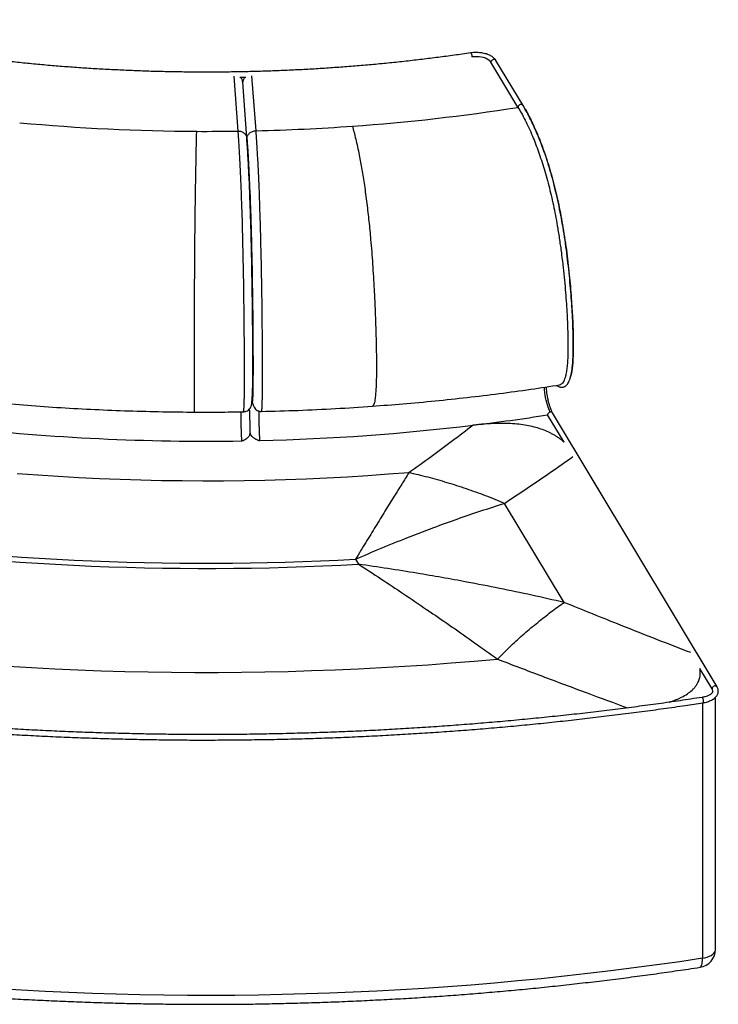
# Paper-space layout '_Trimetric' of a CAD drawing. Header units: millimetres. Extents: x -437 to 1009, y -415 to 665.
# Tile 2 of 2: x 244 to 1009, y -415 to 663. Entities that reach past the tile are written whole.
import ezdxf

# ---------------------------------------------------------------- set-up
doc = ezdxf.new("R2010")
doc.units = ezdxf.units.MM

psp = doc.layouts.new('_Trimetric')

# ---------------------------------------------------------------- linework, layer by layer
at = {"color": 7, "linetype": 'Continuous', "lineweight": 25}
for p, q in [((789.5, 567.5), (759.9, 616.8)), ((795, 569.5), (765.4, 618.8)), ((478.1, 601.6), (482.6, 541.4)), ((484.8, 600.3), (491.4, 600.4)), ((492.6, 533.6), (488, 595.3)), ((502.6, 541.8), (498.1, 602)), ((795, 569.5), (796.2, 567.4)), ((796.8, 566.4), (796.4, 567.1)), ((492.5, 534.8), (492.6, 533)), ((847.7, 274.3), (847.8, 275.1)), ((629.9, 240), (629.9, 240)), ((495.5, 235.4), (495.5, 237)), ((508.4, 234.2), (508.4, 234.2)), ((840.1, 200.4), (822, 230.5)), ((1007.6, -67.6), (827.4, 232.5)), ((496, 210.1), (496, 210.8)), ((653.9, 141.2), (643.8, 124.8)), ((840, 24.9), (774.8, 133.5)), ((667.9, 95.8), (697.4, 107.1)), ((611.6, 72.3), (614.9, 66.8)), ((689.3, 17.3), (693.3, 14.6)), ((1002.2, -69.6), (988.8, -47.4)), ((991.6, -85.1), (991.6, -365)), ((1005.9, -355.1), (1005.9, -79))]:
    psp.add_line(p, q, dxfattribs=at)
at = {"color": 7, "linetype": 'Continuous', "lineweight": 25, "flags": 128}
for points in [[(737.7, 627), (737.7, 627), (738, 626.9), (738.3, 626.4), (738.5, 625.6), (738.8, 624.6), (738.9, 623.6), (739, 622.6)], [(759.9, 616.8), (759, 618), (757.6, 619.2), (755.9, 620.2), (754, 621.1), (751.8, 621.9), (749.3, 622.4), (746.8, 622.8), (744.2, 622.9), (741.5, 622.9), (739, 622.6)], [(824.9, 233.5), (824, 235.1), (823.2, 236.9), (822.4, 239), (821.7, 241.3), (821, 243.9), (820.3, 246.5), (819.8, 249.3), (819.3, 252.1), (818.9, 254.9), (818.6, 257.7), (818.4, 260.3), (818.4, 260.9)], [(669.9, 167), (647.5, 165.3), (625.1, 163.7), (602.6, 162.3), (580, 161.1), (557.4, 160.1), (534.8, 159.3), (512.2, 158.6), (489.5, 158.2), (466.9, 157.9), (444.2, 157.9), (421.5, 158), (398.9, 158.3), (376.2, 158.8), (353.6, 159.5), (331, 160.4), (308.4, 161.5), (285.9, 162.8), (263.4, 164.2), (241, 165.9)], [(231, -45), (256.5, -46.5), (282, -47.8), (307.5, -48.9), (333.1, -49.9), (358.7, -50.6), (384.3, -51.2), (409.9, -51.5), (435.5, -51.7), (461.1, -51.7), (486.7, -51.5), (512.3, -51.2), (537.9, -50.6), (563.5, -49.8), (589.1, -48.9), (614.6, -47.8), (640.1, -46.5), (665.6, -45), (691, -43.3), (716.3, -41.4), (741.6, -39.3), (766.9, -37.1)], [(991.2, -79.1), (991.2, -79.1), (991.5, -79.3), (991.8, -79.8), (992, -80.6), (992.3, -81.6), (992.4, -82.6), (992.5, -83.6), (992.4, -84.4), (992.3, -84.9), (992.1, -85.1)], [(991.6, -365), (994.3, -364.4), (996.8, -363.7), (999.1, -362.8), (1001.1, -361.8), (1002.8, -360.6), (1004.2, -359.3), (1005.2, -357.9), (1005.7, -356.4), (1005.9, -355.1)], [(991.6, -365), (966.7, -368.7), (941.6, -372.2), (916.4, -375.6), (891.2, -378.8), (865.9, -381.8), (840.5, -384.7), (815, -387.4), (789.5, -389.8), (763.8, -392.2), (738.2, -394.3), (712.5, -396.2), (686.7, -398), (660.9, -399.6), (635, -401), (609.1, -402.2), (583.2, -403.2), (557.3, -404.1), (531.3, -404.8), (505.3, -405.3), (479.4, -405.6), (453.4, -405.7), (427.4, -405.6), (401.4, -405.4), (375.4, -405), (349.4, -404.4), (323.5, -403.6), (297.6, -402.6), (271.7, -401.5), (245.8, -400.1), (220, -398.6)], [(988.9, -374.8), (989, -374.8), (989.6, -374.5), (990.2, -373.8), (990.7, -372.7), (991.1, -371.2), (991.4, -369.4), (991.6, -367.3), (991.6, -365)]]:
    psp.add_lwpolyline(points, dxfattribs=at)
at = {"color": 7, "linetype": 'Continuous', "lineweight": 25}
for centre, radius, start, end in [((763, 616.7), 3.11, 41.4602, 178.9306), ((456.8, 2683.8), 2142.4, 274.0495, 278.9342), ((447.7, 2778.7), 2237.5, 264.7676, 269.7408), ((448.3, 2802.6), 2261.5, 269.7296, 270.8695), ((448.9, 2781), 2239.9, 271.3731, 274.0753), ((465, 2493.1), 2290.6, 276.9032, 278.9667), ((825.3, 230.2), 3.31, 97.5466, 175.5972), ((825.4, 231.2), 2.41, 33.1678, 103.2826), ((447.8, 2645.4), 2443.8, 263.5942, 270.9142), ((450.7, 2618.7), 2417, 271.3299, 276.8825), ((448.2, 3089.6), 3021.7, 261.4086, 273.0998), ((448.2, 3104.6), 3042.4, 261.3673, 273.1411), ((1005.3, -69.7), 3.11, 41.4319, 178.9337), ((998, -72.2), 4.9, 0.478, 32.2968), ((985.9, -355.1), 20, 278.7137, 0)]:
    psp.add_arc(centre, radius, start, end, dxfattribs=at)
for points, knots in [([(737.7, 627), (734.6, 626.6), (725.8, 625.3), (711, 623.2), (693.4, 621), (675.7, 618.9), (658, 616.9), (640.2, 615.1), (622.3, 613.5), (604.4, 612), (586.4, 610.7), (568.4, 609.5), (550.4, 608.5), (532.3, 607.7), (514.2, 607), (496.1, 606.5), (478, 606.1), (459.8, 606), (441.7, 605.9), (423.5, 606.1), (405.4, 606.4), (387.3, 606.8), (369.2, 607.5), (351.1, 608.3), (333, 609.2), (315, 610.3), (297.1, 611.6), (279.1, 613), (261.2, 614.6), (243.4, 616.4), (225.7, 618.3), (208, 620.4), (190.4, 622.6), (172.8, 625), (155.4, 627.5), (138, 630.2), (120.7, 633.1), (103.5, 636.1), (86.5, 639.3), (69.5, 642.6), (52.7, 646.1), (35.9, 649.7), (19.3, 653.4), (2.9, 657.4), (-10.6, 660.7), (-18.6, 662.8), (-21.2, 663.4)], [0, 0, 0, 0, 0.012236, 0.035488, 0.058741, 0.081994, 0.105247, 0.1285, 0.151753, 0.175007, 0.198261, 0.221514, 0.244768, 0.268022, 0.291276, 0.31453, 0.337785, 0.361039, 0.384293, 0.407547, 0.430801, 0.454056, 0.47731, 0.500564, 0.523818, 0.547072, 0.570326, 0.593579, 0.616833, 0.640086, 0.66334, 0.686593, 0.709846, 0.733099, 0.756351, 0.779603, 0.802855, 0.826107, 0.849359, 0.87261, 0.895861, 0.919112, 0.942362, 0.965612, 0.988861, 1, 1, 1, 1]), ([(765.4, 618.8), (765.2, 619.1), (764.7, 619.9), (763.6, 621.1), (762.1, 622.4), (760.3, 623.6), (758.3, 624.6), (756.1, 625.5), (753.7, 626.2), (751.2, 626.8), (748.6, 627.2), (746, 627.4), (743.3, 627.5), (740.7, 627.4), (738.8, 627.2), (737.8, 627.1), (737.7, 627)], [0, 0, 0, 0, 0.044534, 0.119495, 0.19643, 0.275552, 0.355756, 0.436059, 0.516041, 0.595636, 0.674898, 0.753926, 0.832831, 0.911726, 0.986588, 1, 1, 1, 1]), ([(487.9, 595.3), (487.9, 595.9), (487.8, 597.1), (487.1, 598.5), (486.4, 599.4), (486, 599.9), (485.7, 600.2), (485.6, 600.3)], [0, 0, 0, 0, 0.312792, 0.651622, 0.794424, 0.919306, 1, 1, 1, 1]), ([(490.5, 600.4), (490.4, 600.3), (489.8, 599.8), (489.1, 598.7), (488.2, 596.9), (488.1, 595.5), (488, 594.8)], [0, 0, 0, 0, 0.075085, 0.3184542, 0.6268145, 1, 1, 1, 1]), ([(795, 569.4), (794.8, 569.7), (794.4, 570.1), (793.5, 570.5), (792.4, 570.6), (791.3, 570.2), (790.3, 569.5), (789.6, 568.5), (789.6, 567.8), (789.5, 567.5)], [0, 0, 0, 0, 0.125338, 0.271115, 0.416892, 0.562669, 0.708446, 0.854223, 1, 1, 1, 1]), ([(789.5, 567.5), (790.8, 565.3), (793.4, 560.9), (797.3, 553.4), (801.4, 545), (805.2, 536.4), (808.7, 527.5), (812, 518.8), (815.1, 509.6), (818.2, 499.9), (821.1, 489.8), (823.9, 479.2), (826.5, 468.4), (828.9, 457.4), (831.1, 446.2), (833.2, 433.9), (835.3, 420.5), (837.3, 406.1), (839, 391.8), (840.4, 378), (841.6, 364.7), (842.5, 352.2), (843.2, 340.7), (843.7, 330.7), (844, 321.9), (844.2, 313.6), (844.3, 305), (844.1, 296.5), (843.8, 288.7), (843.1, 282), (842.3, 276.3), (841.3, 271.8), (840.1, 268.5), (839, 266.1), (837.6, 264.5), (836.4, 263.5), (835.5, 263.5), (835.2, 263.5)], [0, 0, 0, 0, 0.033724, 0.068741, 0.104832, 0.141835, 0.172037, 0.20251, 0.232861, 0.263156, 0.293486, 0.323956, 0.35423, 0.384211, 0.414116, 0.44414, 0.482098, 0.52036, 0.558307, 0.595558, 0.631671, 0.666158, 0.698498, 0.728144, 0.750488, 0.77487, 0.800905, 0.827891, 0.855219, 0.877954, 0.90061, 0.923288, 0.940234, 0.957052, 0.973904, 0.990876, 1, 1, 1, 1]), ([(796.4, 567.1), (796.1, 567.6), (795.6, 568.5), (795, 569.3), (794.7, 569.8)], [0, 0, 0, 0, 0.501878, 1, 1, 1, 1]), ([(796.2, 567.4), (797, 565.9), (799.1, 562.4), (802.5, 555.9), (806.4, 547.9), (810.4, 539.1), (814.3, 529.3), (818.2, 518.7), (821.9, 507.7), (825.3, 496.4), (828.5, 484.9), (831.4, 473), (834.1, 460.8), (836.6, 448.4), (838.9, 435.4), (841, 421.9), (843, 408), (844.6, 394.2), (846, 380.8), (847.2, 367.9), (848.1, 355.6), (848.8, 345), (849.3, 335.8), (849.7, 328.1), (849.9, 320.4), (850.1, 312.4), (850.1, 304.3), (849.9, 296.1), (849.6, 288.6), (849, 281.9), (848.2, 276.7), (847.6, 274), (847.3, 272.9)], [0, 0, 0, 0, 0.023901, 0.060868, 0.098958, 0.138013, 0.177938, 0.218295, 0.258493, 0.29532, 0.332276, 0.369244, 0.405766, 0.442119, 0.478591, 0.518807, 0.559334, 0.59954, 0.639066, 0.677498, 0.714374, 0.749202, 0.774793, 0.798538, 0.822118, 0.847888, 0.87519, 0.903396, 0.931969, 0.957237, 0.982477, 1, 1, 1, 1]), ([(847.8, 275.1), (848.1, 276.3), (848.6, 279.1), (849.2, 284.1), (849.7, 290.2), (850, 297.2), (850.1, 304.7), (850.1, 312.2), (849.9, 319.4), (849.7, 326.1), (849.5, 332.6), (849.2, 339.2), (848.7, 348), (847.9, 359.1), (846.8, 372.6), (845.5, 386.5), (843.9, 400.5), (842.1, 414.6), (840.1, 428.7), (837.7, 442.4), (835.2, 455.9), (832.3, 469.2), (829.2, 482.2), (825.8, 495), (822.4, 506.2), (819.1, 516.1), (816, 524.8), (812.8, 533.2), (809.4, 541.2), (806, 548.6), (802.7, 555.4), (799.6, 561.3), (797.7, 564.8), (796.8, 566.4)], [0, 0, 0, 0, 0.017158, 0.038862, 0.061633, 0.088498, 0.115482, 0.141078, 0.164854, 0.186409, 0.206522, 0.227442, 0.249118, 0.289271, 0.330695, 0.372587, 0.414461, 0.456394, 0.497959, 0.538567, 0.57853, 0.618754, 0.659761, 0.701249, 0.742919, 0.774932, 0.807924, 0.841793, 0.875984, 0.910374, 0.943624, 0.974743, 1, 1, 1, 1]), ([(435.4, 233.5), (435.4, 233.5), (435.4, 233.3), (435.3, 233.8), (435.3, 235), (435.2, 236.9), (435.2, 239.1), (435.1, 242.2), (435.1, 246.5), (435, 252.1), (435, 259.1), (435, 267.4), (435, 276.9), (435, 285.4), (435, 292.3), (435, 297.4), (435, 302.2), (435, 309.5), (435.1, 319.6), (435.1, 332.5), (435.2, 346.1), (435.2, 360), (435.3, 374), (435.4, 387.9), (435.5, 401.5), (435.6, 414.7), (435.7, 427.4), (435.8, 439.8), (436, 452.2), (436.1, 464.4), (436.3, 476.5), (436.5, 488.1), (436.7, 499.2), (436.9, 509.4), (437.1, 518.6), (437.2, 527), (437.4, 534.5), (437.5, 539), (437.6, 541.2)], [0, 0, 0, 0, 0.001121, 0.021095, 0.039369, 0.055481, 0.06994, 0.084971, 0.106172, 0.128686, 0.152583, 0.180919, 0.210385, 0.239967, 0.256797, 0.270186, 0.283674, 0.297745, 0.33148, 0.366983, 0.403521, 0.440474, 0.477333, 0.51371, 0.549075, 0.583181, 0.616274, 0.64895, 0.682752, 0.717587, 0.75316, 0.789639, 0.826802, 0.863244, 0.898896, 0.933681, 0.96745, 1, 1, 1, 1]), ([(482.6, 541.4), (482.8, 539.1), (483.1, 534.5), (483.6, 526.8), (484.1, 518.5), (484.6, 509.5), (485.1, 499.8), (485.5, 489.3), (486, 478.2), (486.4, 466.5), (486.9, 454.1), (487.3, 441.3), (487.6, 428.2), (487.9, 414.8), (488.2, 401.4), (488.5, 388), (488.7, 374.7), (488.9, 360.1), (489.1, 344.4), (489.3, 327.5), (489.4, 313.1), (489.5, 301.2), (489.5, 291.6), (489.6, 282.1), (489.6, 272.8), (489.6, 264.9), (489.5, 258.4), (489.5, 253.3), (489.4, 248.4), (489.3, 244), (489.1, 240.2), (489, 237.2), (488.8, 235), (488.6, 233.8), (488.4, 233.8), (488.3, 233.8)], [0, 0, 0, 0, 0.034017, 0.068128, 0.10242, 0.136886, 0.171491, 0.206218, 0.24106, 0.276017, 0.311047, 0.346117, 0.381168, 0.416131, 0.450943, 0.485562, 0.519969, 0.554176, 0.599558, 0.644803, 0.690021, 0.717223, 0.744556, 0.772101, 0.799981, 0.828311, 0.846308, 0.864587, 0.88321, 0.90216, 0.921425, 0.940994, 0.960715, 0.980452, 1, 1, 1, 1]), ([(508.4, 234.2), (508.5, 234.2), (508.7, 234.3), (508.9, 235.4), (509.1, 237.6), (509.3, 240.6), (509.4, 244.4), (509.5, 248.8), (509.6, 253.7), (509.6, 258.8), (509.7, 265.3), (509.7, 273.2), (509.7, 282.5), (509.7, 292), (509.6, 301.6), (509.6, 313.5), (509.4, 327.9), (509.3, 344.8), (509.1, 360.5), (508.8, 375.1), (508.6, 388.4), (508.3, 401.7), (508, 415.2), (507.7, 428.6), (507.3, 441.7), (506.9, 454.5), (506.5, 466.9), (506.1, 478.6), (505.6, 489.7), (505.1, 500.2), (504.6, 509.9), (504.1, 518.9), (503.6, 527.2), (503.1, 534.9), (502.8, 539.5), (502.6, 541.8)], [0, 0, 0, 0, 0.015928, 0.035737, 0.055538, 0.075169, 0.094521, 0.113531, 0.132209, 0.150564, 0.168636, 0.197069, 0.225046, 0.252698, 0.280127, 0.307431, 0.35282, 0.398224, 0.443778, 0.478114, 0.512645, 0.547392, 0.582332, 0.617425, 0.652605, 0.687804, 0.722964, 0.75805, 0.793021, 0.827877, 0.86261, 0.897203, 0.931621, 0.965858, 1, 1, 1, 1]), ([(608.1, 546.8), (608.7, 544.6), (609.9, 540.1), (611.8, 532.6), (613.7, 524.3), (615.5, 515.7), (617.1, 507.3), (618.5, 499.3), (619.9, 490.9), (621.3, 481.9), (622.6, 472.3), (623.9, 462.3), (625.1, 452.3), (626.2, 442.5), (627.2, 432.5), (628.2, 421.5), (629.3, 409.1), (630.2, 395.6), (631.1, 381.8), (631.8, 370.2), (632.3, 361), (632.6, 354.2), (632.9, 347.5), (633.1, 340.7), (633.4, 333.7), (633.6, 326.6), (633.9, 319.7), (634, 313.1), (634.2, 306.6), (634.3, 300.2), (634.4, 293.9), (634.4, 287.4), (634.4, 280.9), (634.4, 274.4), (634.3, 267.6), (634, 260.7), (633.6, 254.1), (633.1, 249), (632.6, 245.3), (632.1, 243.3), (631.7, 242.1), (631.4, 241.4), (631.1, 240.9), (630.8, 240.4), (630.4, 240), (630.1, 240), (629.9, 240)], [0, 0, 0, 0, 0.03287, 0.066978, 0.102119, 0.138138, 0.166609, 0.193435, 0.220877, 0.248898, 0.277572, 0.30701, 0.334793, 0.361067, 0.387552, 0.414406, 0.448704, 0.484059, 0.520278, 0.556827, 0.575115, 0.593341, 0.611442, 0.629353, 0.648371, 0.668418, 0.687402, 0.70525, 0.724174, 0.741754, 0.760126, 0.779358, 0.799055, 0.818883, 0.839654, 0.865382, 0.890587, 0.915326, 0.933581, 0.951447, 0.958516, 0.965561, 0.972594, 0.979626, 0.988408, 1, 1, 1, 1]), ([(488.4, 233.8), (489, 233.8), (490.2, 233.9), (492.3, 234.5), (494.4, 235.7), (496.1, 237.5), (497, 239.2), (497.5, 240.8), (497.8, 242.3), (498, 244.3), (498.3, 246.9), (498.5, 250.3), (498.7, 254.4), (498.9, 259.7), (499, 266.4), (499.1, 275.5), (499.1, 286.3), (499.1, 298.5), (499, 311), (498.9, 323.6), (498.8, 336.1), (498.6, 348.6), (498.5, 361), (498.3, 373.3), (498.1, 384.1), (498, 393.6), (497.8, 402), (497.6, 411), (497.4, 420.6), (497.1, 430.1), (496.9, 439.4), (496.6, 448.4), (496.3, 457.6), (495.9, 466.8), (495.6, 476.1), (495.2, 486), (494.7, 496.2), (494.1, 506.7), (493.6, 516.7), (493, 526.3), (492.5, 532), (492.3, 534.9)], [0, 0, 0, 0, 0.005186, 0.010203, 0.019958, 0.029813, 0.040225, 0.051611, 0.064006, 0.076559, 0.089185, 0.106113, 0.123196, 0.140444, 0.166649, 0.193382, 0.229974, 0.267114, 0.30362, 0.339501, 0.37478, 0.409464, 0.443553, 0.477065, 0.510068, 0.530939, 0.553512, 0.577783, 0.603755, 0.631424, 0.655779, 0.681308, 0.708003, 0.735865, 0.764886, 0.795051, 0.832768, 0.872141, 0.913154, 0.95576, 1, 1, 1, 1]), ([(492.6, 533), (492.8, 530.5), (493.1, 525.6), (493.7, 517.2), (494.2, 508.1), (494.7, 498.3), (495.2, 487.6), (495.7, 476.3), (496.2, 464.6), (496.6, 452.6), (497, 440), (497.4, 427.1), (497.7, 413.6), (498, 399.7), (498.3, 385.5), (498.5, 371.4), (498.7, 357.5), (498.9, 343.6), (499, 331), (499.1, 319.5), (499.2, 309.1), (499.2, 298.9), (499.3, 288.9), (499.3, 279.3), (499.2, 271.2), (499.2, 264.6), (499.1, 259.4), (499, 254.7), (498.9, 250.6), (498.8, 247.4), (498.6, 245.2), (498.4, 244), (498.2, 243.8), (498.1, 244.3), (498, 244.4)], [0, 0, 0, 0, 0.038842, 0.077675, 0.11654, 0.155406, 0.194265, 0.233111, 0.269747, 0.30638, 0.343007, 0.379634, 0.416262, 0.455117, 0.493975, 0.532824, 0.571663, 0.610511, 0.649368, 0.679904, 0.710432, 0.740948, 0.771466, 0.80199, 0.832516, 0.852337, 0.872158, 0.891972, 0.911786, 0.931602, 0.951413, 0.971222, 0.991037, 1, 1, 1, 1]), ([(831.7, 262.8), (831.8, 262.8), (832.1, 262.6), (832.8, 262.1), (833.9, 261.5), (835.3, 261), (836.8, 260.7), (838.2, 260.7), (839.6, 261), (840.6, 261.5), (841.4, 262), (842, 262.4), (842.6, 262.9), (843.3, 263.7), (844.3, 265), (845.4, 267), (846.6, 270.1), (847.3, 272.8), (847.7, 274.3)], [0, 0, 0, 0, 0.0050936, 0.0512041, 0.1087816, 0.1783566, 0.2478484, 0.3220497, 0.3823401, 0.4335076, 0.4759836, 0.5028771, 0.5409377, 0.5900276, 0.6500334, 0.7469685, 0.8635903, 1, 1, 1, 1]), ([(629.9, 239.9), (641.1, 240.8), (664.1, 242.5), (698.7, 245.7), (733.9, 249.5), (768.9, 253.7), (802.6, 258.3), (824.6, 261.7), (835.1, 263.3)], [0, 0, 0, 0, 0.160761, 0.331418, 0.502094, 0.67279, 0.843506, 1, 1, 1, 1]), ([(827.4, 232.5), (827.3, 232.7), (827, 233.3), (826.4, 234.5), (825.7, 236.1), (825, 238), (824.3, 240.1), (823.6, 242.4), (823, 244.9), (822.4, 247.5), (821.9, 250.1), (821.4, 252.8), (821.1, 255.5), (820.8, 258.2), (820.6, 260), (820.6, 261), (820.6, 261.1)], [0, 0, 0, 0, 0.0413985, 0.1152392, 0.1907537, 0.2679138, 0.3462163, 0.4253069, 0.5049355, 0.5849235, 0.6651388, 0.7454783, 0.8258542, 0.9061615, 0.9863085, 1, 1, 1, 1]), ([(217.4, 244), (229, 242.9), (252.8, 240.8), (289, 238.3), (326, 236.3), (363.1, 234.8), (399.6, 233.8), (423.7, 233.6), (435.4, 233.5)], [0, 0, 0, 0, 0.1603112, 0.3301958, 0.5000634, 0.6699142, 0.839748, 1, 1, 1, 1]), ([(498.5, 244.7), (498.7, 243.8), (499.2, 241.8), (500.3, 239.1), (501.8, 236.9), (503.4, 235.6), (504.8, 234.8), (505.9, 234.5), (507.1, 234.2), (508, 234.2), (508.4, 234.2)], [0, 0, 0, 0, 0.20568, 0.429902, 0.621361, 0.778953, 0.845136, 0.903313, 0.954388, 1, 1, 1, 1]), ([(508.4, 234.2), (521.9, 234.5), (549, 235.3), (589.5, 237.2), (616.5, 239), (629.9, 239.9)], [0, 0, 0, 0, 0.330445, 0.668761, 1, 1, 1, 1]), ([(435.4, 233.5), (444.3, 233.5), (461.9, 233.4), (479.6, 233.7), (488.4, 233.8)], [0, 0, 0, 0, 0.500783, 1, 1, 1, 1]), ([(485.8, 233.7), (485.8, 232.6), (485.8, 230.1), (485.8, 225.8), (485.9, 221.1), (486, 217.5), (486.1, 215.1), (486.2, 213.9), (486.2, 212.5), (486.3, 211), (486.3, 209.3), (486.4, 207.5), (486.5, 205.5), (486.7, 203.6), (486.7, 202.5), (486.8, 201.9)], [0, 0, 0, 0, 0.099831, 0.225198, 0.354968, 0.489139, 0.522555, 0.5599, 0.601173, 0.646375, 0.695505, 0.76243, 0.835489, 0.91468, 1, 1, 1, 1]), ([(495.5, 235.5), (495.5, 233.8), (495.5, 230), (495.6, 223.7), (495.8, 216.8), (495.9, 212.5), (496, 210.4)], [0, 0, 0, 0, 0.206913, 0.4713, 0.73564, 1, 1, 1, 1]), ([(506.8, 202.3), (506.7, 202.9), (506.7, 204), (506.6, 205.9), (506.5, 207.9), (506.4, 210.5), (506.3, 213.5), (506.2, 216.6), (506.1, 219.2), (506.1, 221.5), (506, 223.9), (506, 227), (505.9, 230.6), (505.9, 233.3), (505.9, 234.5)], [0, 0, 0, 0, 0.084359, 0.163021, 0.235985, 0.30325, 0.420567, 0.515125, 0.570567, 0.636686, 0.701873, 0.766128, 0.891706, 1, 1, 1, 1]), ([(740.3, 219.1), (732.9, 213.3), (717.8, 201.7), (694.3, 184.4), (678.1, 172.9), (669.9, 167)], [0, 0, 0, 0, 0.326784, 0.660122, 1, 1, 1, 1]), ([(840, 200.4), (838.9, 201.4), (837, 203.1), (833.9, 205.3), (831, 207.2), (828, 209), (823.8, 211.2), (818.3, 213.7), (811, 216.2), (803.2, 218.1), (794.8, 219.6), (785.8, 220.6), (777.8, 221.1), (770.9, 221.1), (765.1, 221), (759.2, 220.8), (753, 220.4), (746.7, 219.8), (742.5, 219.3), (740.3, 219.1)], [0, 0, 0, 0, 0.0583462, 0.0998496, 0.1403924, 0.1800909, 0.2190691, 0.2953596, 0.3704104, 0.4456966, 0.5221214, 0.6008242, 0.6828495, 0.7313075, 0.7813571, 0.8331342, 0.8867618, 0.9423506, 1, 1, 1, 1]), ([(486.8, 201.9), (486.9, 201.9), (487.2, 202), (487.7, 202.1), (488.4, 202.3), (489.1, 202.6), (490, 203.1), (491.3, 203.9), (492.6, 204.9), (493.8, 205.9), (494.6, 206.9), (495.4, 207.9), (495.9, 209), (495.9, 209.8), (496, 210.1)], [0, 0, 0, 0, 0.015742, 0.033306, 0.076679, 0.118531, 0.170881, 0.289646, 0.42174, 0.535609, 0.64341, 0.745664, 0.889926, 1, 1, 1, 1]), ([(496, 210.4), (496.1, 209.8), (496.4, 208.8), (497.4, 207.6), (498.4, 206.6), (499.1, 206), (500, 205.4), (501, 204.7), (502.1, 204), (503.2, 203.4), (504.3, 202.9), (505.2, 202.6), (506, 202.4), (506.4, 202.3), (506.7, 202.3), (506.8, 202.3)], [0, 0, 0, 0, 0.161903, 0.338607, 0.410091, 0.483627, 0.559378, 0.637498, 0.727766, 0.808339, 0.880675, 0.938282, 0.972385, 0.986766, 1, 1, 1, 1]), ([(774.8, 133.5), (782.2, 138.4), (796.9, 148.1), (821.9, 165.1), (839.3, 177.5), (849.7, 184.8)], [0, 0, 0, 0, 0.287797, 0.575589, 1, 1, 1, 1]), ([(669.9, 167), (667.3, 162.9), (662.2, 154.5), (656.7, 145.7), (653.9, 141.2)], [0, 0, 0, 0, 0.500081, 1, 1, 1, 1]), ([(774.8, 133.5), (767.9, 136.4), (754, 142), (733, 149.5), (712, 156.2), (691, 162.2), (677, 165.4), (669.9, 167)], [0, 0, 0, 0, 0.2, 0.4, 0.6, 0.8, 1, 1, 1, 1]), ([(697.4, 107.1), (705.9, 110.2), (723.1, 116.5), (748.9, 125.3), (766.1, 130.8), (774.8, 133.5)], [0, 0, 0, 0, 0.328376, 0.661709, 1, 1, 1, 1]), ([(643.8, 124.8), (640.3, 119.3), (633.5, 108.2), (622.8, 90.7), (615.3, 78.4), (611.6, 72.3)], [0, 0, 0, 0, 0.3322982, 0.665644, 1, 1, 1, 1]), ([(611.6, 72.3), (620.9, 76.3), (639.7, 84.5), (658.5, 92), (667.9, 95.8)], [0, 0, 0, 0, 0.496567, 1, 1, 1, 1]), ([(614.9, 66.8), (623, 61.5), (639.2, 51), (664.1, 34.5), (680.9, 23.1), (689.3, 17.3)], [0, 0, 0, 0, 0.331617, 0.664969, 1, 1, 1, 1]), ([(678.8, 56.9), (668.2, 58.7), (646.9, 62.1), (625.6, 65.2), (614.9, 66.8)], [0, 0, 0, 0, 0.499037, 1, 1, 1, 1]), ([(733.3, 47.3), (724.2, 49), (706.1, 52.3), (687.9, 55.4), (678.8, 56.9)], [0, 0, 0, 0, 0.5007829, 1, 1, 1, 1]), ([(840, 24.9), (828.2, 27.6), (804.6, 33), (769, 40.4), (745.3, 45), (733.3, 47.3)], [0, 0, 0, 0, 0.3316858, 0.665015, 1, 1, 1, 1]), ([(766.9, -37.1), (771.8, -32.2), (781.7, -22.5), (796.4, -9.2), (811.1, 3.3), (825.7, 14.7), (835.2, 21.5), (840, 24.9)], [0, 0, 0, 0, 0.2, 0.4, 0.6, 0.8, 1, 1, 1, 1]), ([(978.7, -30.1), (966.6, -25.4), (941, -15.5), (894.7, 2.8), (860.8, 16.5), (840, 24.9)], [0, 0, 0, 0, 0.260681, 0.548211, 1, 1, 1, 1]), ([(693.3, 14.6), (701.4, 9.1), (717.5, -2), (742, -19.2), (758.6, -31.1), (766.9, -37.1)], [0, 0, 0, 0, 0.331439, 0.664787, 1, 1, 1, 1]), ([(-423.6, -17.1), (-419.8, -18.2), (-408.7, -21.1), (-390.1, -25.8), (-368, -31.3), (-345.8, -36.7), (-323.4, -41.9), (-300.8, -46.9), (-278.2, -51.8), (-255.4, -56.5), (-232.6, -61.1), (-209.6, -65.6), (-186.5, -69.8), (-163.3, -74), (-140, -78), (-116.6, -81.8), (-93.1, -85.5), (-69.5, -89), (-45.8, -92.3), (-22.1, -95.5), (1.8, -98.6), (25.7, -101.4), (49.6, -104.2), (73.7, -106.7), (97.8, -109.1), (121.9, -111.4), (146.1, -113.5), (170.4, -115.4), (194.7, -117.1), (219.1, -118.7), (243.5, -120.2), (267.9, -121.5), (292.3, -122.6), (316.8, -123.5), (341.3, -124.3), (365.8, -124.9), (390.4, -125.4), (414.9, -125.7), (439.4, -125.9), (464, -125.8), (488.5, -125.6), (513.1, -125.3), (537.6, -124.8), (562.1, -124.1), (586.6, -123.3), (611.1, -122.3), (635.5, -121.1), (659.9, -119.8), (684.3, -118.3), (708.7, -116.7), (733, -114.9), (757.2, -112.9), (781.4, -110.8), (805.6, -108.5), (829.6, -106), (853.7, -103.4), (877.6, -100.6), (901.5, -97.7), (925.3, -94.6), (949, -91.4), (971.3, -88.2), (985.6, -86), (992.1, -85.1)], [0, 0, 0, 0, 0.008869, 0.02572, 0.04257, 0.059421, 0.076271, 0.093122, 0.109972, 0.126822, 0.143672, 0.160522, 0.177372, 0.194222, 0.211071, 0.227921, 0.244771, 0.26162, 0.27847, 0.295319, 0.312168, 0.329017, 0.345867, 0.362716, 0.379565, 0.396414, 0.413263, 0.430112, 0.446961, 0.46381, 0.480658, 0.497507, 0.514356, 0.531205, 0.548054, 0.564902, 0.581751, 0.5986, 0.615449, 0.632297, 0.649146, 0.665995, 0.682844, 0.699692, 0.716541, 0.73339, 0.750239, 0.767088, 0.783937, 0.800785, 0.817634, 0.834483, 0.851332, 0.868181, 0.88503, 0.901879, 0.918729, 0.935578, 0.952427, 0.969276, 0.986126, 1, 1, 1, 1]), ([(991.2, -79.1), (987, -79.7), (975.1, -81.6), (955.2, -84.5), (931.6, -87.7), (907.8, -90.9), (884, -93.8), (860.1, -96.7), (836.1, -99.3), (812.1, -101.8), (788, -104.1), (763.8, -106.3), (739.6, -108.3), (715.4, -110.2), (691.1, -111.9), (666.8, -113.4), (642.4, -114.8), (618, -116), (593.6, -117), (569.1, -117.9), (544.6, -118.6), (520.2, -119.2), (495.7, -119.6), (471.1, -119.8), (446.6, -119.9), (422.1, -119.8), (397.6, -119.5), (373.1, -119.1), (348.6, -118.5), (324.2, -117.8), (299.7, -116.9), (275.3, -115.8), (250.9, -114.6), (226.5, -113.2), (202.2, -111.6), (177.9, -109.9), (153.7, -108.1), (129.5, -106), (105.3, -103.8), (81.2, -101.5), (57.2, -99), (33.3, -96.3), (9.4, -93.5), (-14.4, -90.5), (-38.2, -87.3), (-61.8, -84), (-85.4, -80.5), (-108.9, -76.9), (-132.3, -73.2), (-155.6, -69.2), (-178.8, -65.1), (-201.9, -60.9), (-224.8, -56.5), (-247.7, -52), (-270.5, -47.3), (-293.1, -42.5), (-315.6, -37.5), (-338, -32.3), (-360.2, -27), (-382.4, -21.6), (-403, -16.4), (-416.2, -12.9), (-422.1, -11.3)], [0, 0, 0, 0, 0.008869, 0.025721, 0.042573, 0.059425, 0.076278, 0.09313, 0.109983, 0.126835, 0.143688, 0.160541, 0.177393, 0.194246, 0.211099, 0.227952, 0.244804, 0.261657, 0.27851, 0.295363, 0.312216, 0.329069, 0.345922, 0.362775, 0.379628, 0.396481, 0.413334, 0.430187, 0.44704, 0.463892, 0.480745, 0.497598, 0.514451, 0.531304, 0.548157, 0.56501, 0.581862, 0.598715, 0.615568, 0.63242, 0.649273, 0.666126, 0.682978, 0.699831, 0.716683, 0.733535, 0.750388, 0.76724, 0.784092, 0.800944, 0.817796, 0.834648, 0.8515, 0.868351, 0.885203, 0.902055, 0.918906, 0.935757, 0.952609, 0.96946, 0.986311, 1, 1, 1, 1]), ([(766.9, -37.1), (783.1, -43.3), (815.7, -55.8), (863.3, -73.6), (894.8, -85.2), (909.6, -90.6)], [0, 0, 0, 0, 0.343077, 0.690541, 1, 1, 1, 1]), ([(955.3, -84.4), (955.6, -84.3), (957.1, -83.8), (959.6, -82.9), (962.9, -81.6), (965.9, -80.3), (970.1, -78.3), (975.2, -75.3), (979.7, -71.8), (982.9, -68.6), (985, -65.8), (987, -62.5), (988.6, -58.4), (989.3, -53.5), (989.3, -49.8), (988.8, -47.7), (988.7, -47.3)], [0, 0, 0, 0, 0.013624, 0.062946, 0.111228, 0.158582, 0.205125, 0.318696, 0.430076, 0.498077, 0.566532, 0.635945, 0.742878, 0.854557, 0.972307, 1, 1, 1, 1]), ([(1002.9, -72.2), (1002.9, -72.3), (1002.9, -72.6), (1002.8, -73.1), (1002.4, -73.8), (1001.8, -74.6), (1000.9, -75.4), (999.7, -76.3), (998.3, -77.1), (996.6, -77.8), (994.7, -78.4), (992.9, -78.8), (991.7, -79), (991.2, -79.1)], [0, 0, 0, 0, 0.040083, 0.150705, 0.248378, 0.341453, 0.44043, 0.53787, 0.635319, 0.733442, 0.832464, 0.932332, 1, 1, 1, 1]), ([(992.1, -85.1), (992.5, -85), (993.8, -84.8), (995.9, -84.3), (998.3, -83.5), (1000.5, -82.6), (1002.6, -81.6), (1004.4, -80.4), (1005.9, -79), (1007.2, -77.5), (1008.1, -76), (1008.7, -74.4), (1009, -72.7), (1008.9, -71), (1008.5, -69.5), (1008, -68.3), (1007.7, -67.7), (1007.6, -67.6)], [0, 0, 0, 0, 0.0399794, 0.1155814, 0.1915599, 0.2680474, 0.345136, 0.4228116, 0.5006917, 0.5777052, 0.6446717, 0.7164203, 0.7852348, 0.8519759, 0.9180191, 0.9838177, 1, 1, 1, 1]), ([(-418.8, -307.3), (-415, -308.3), (-403.8, -311.2), (-385.3, -316), (-363.2, -321.5), (-340.9, -326.8), (-318.5, -332), (-296, -337), (-273.4, -341.9), (-250.6, -346.7), (-227.8, -351.2), (-204.8, -355.7), (-181.7, -359.9), (-158.5, -364.1), (-135.2, -368), (-111.8, -371.8), (-88.3, -375.5), (-64.7, -379), (-41.1, -382.3), (-17.3, -385.5), (6.5, -388.5), (30.4, -391.4), (54.3, -394.1), (78.4, -396.7), (102.4, -399), (126.6, -401.3), (150.8, -403.3), (175, -405.2), (199.3, -407), (223.6, -408.6), (248, -410), (272.4, -411.2), (296.8, -412.3), (321.3, -413.2), (345.7, -414), (370.2, -414.6), (394.7, -415), (419.2, -415.3), (443.8, -415.4), (468.3, -415.4), (492.8, -415.2), (517.3, -414.8), (541.8, -414.2), (566.3, -413.5), (590.7, -412.7), (615.2, -411.6), (639.6, -410.4), (664, -409.1), (688.3, -407.6), (712.6, -405.9), (736.9, -404.1), (761.1, -402), (785.2, -399.9), (809.3, -397.6), (833.4, -395.1), (857.4, -392.4), (881.3, -389.6), (905.1, -386.7), (928.9, -383.5), (952.6, -380.2), (972.6, -377.3), (984.7, -375.5), (988.9, -374.8)], [0, 0, 0, 0, 0.008919, 0.025858, 0.042796, 0.059734, 0.076671, 0.093608, 0.110543, 0.127478, 0.144413, 0.161347, 0.17828, 0.195213, 0.212145, 0.229076, 0.246008, 0.262938, 0.279869, 0.296798, 0.313728, 0.330657, 0.347586, 0.364514, 0.381442, 0.39837, 0.415297, 0.432224, 0.449151, 0.466078, 0.483005, 0.499931, 0.516857, 0.533783, 0.550709, 0.567635, 0.584561, 0.601487, 0.618412, 0.635338, 0.652264, 0.66919, 0.686115, 0.703041, 0.719967, 0.736893, 0.753819, 0.770746, 0.787672, 0.804599, 0.821526, 0.838453, 0.85538, 0.872308, 0.889236, 0.906164, 0.923093, 0.940022, 0.956951, 0.973881, 0.990811, 1, 1, 1, 1])]:
    psp.add_open_spline(points, degree=3, knots=knots, dxfattribs=at)
for points in [[(482.6, 541.4), (483.3, 541.4), (484.6, 541.4), (486.4, 540.9), (488.2, 540.1), (489.7, 539.1), (491, 537.8), (491.9, 536.3), (492.5, 534.7), (492.6, 533.6), (492.6, 533)], [(492.6, 533), (492.6, 533.6), (492.7, 534.7), (493.3, 536.4), (494.2, 537.9), (495.5, 539.2), (497, 540.3), (498.7, 541.1), (500.6, 541.7), (501.9, 541.8), (502.6, 541.8)]]:
    psp.add_open_spline(points, degree=3, dxfattribs=at)

doc.saveas('drawing.dxf')
